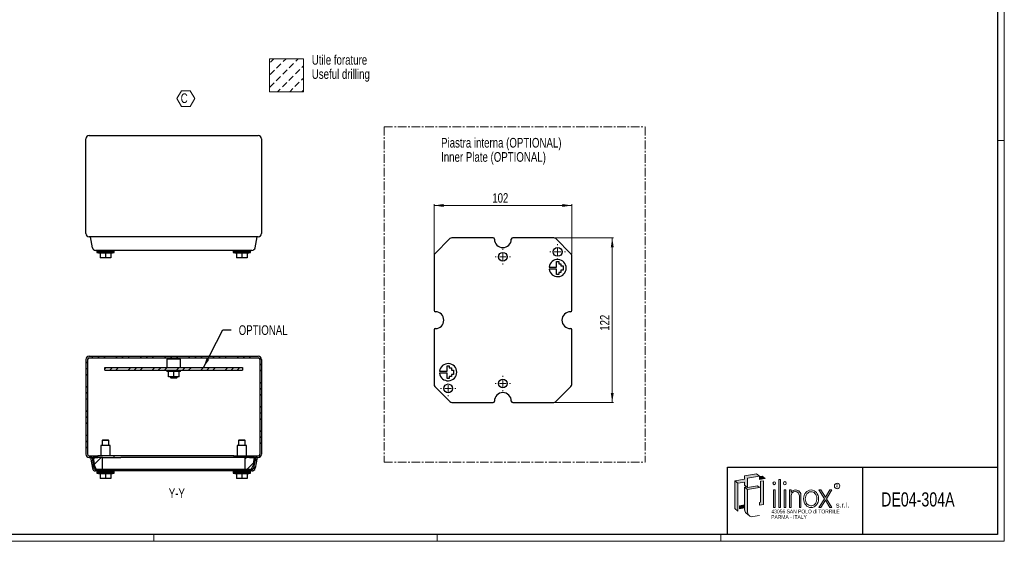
# Model space of a CAD drawing. Header units: millimetres. Extents: x 0 to 1189, y 0 to 841.
# Tile 2 of 3: x 460 to 1189, y 0 to 387. Entities that reach past the tile are written whole.
import ezdxf
from ezdxf.enums import TextEntityAlignment as Align

# ---------------------------------------------------------------- set-up
doc = ezdxf.new("R2010")
doc.units = ezdxf.units.MM
doc.linetypes.add('CENTER', pattern=[10.159999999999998, 6.35, -1.27, 1.27, -1.27])
doc.styles.add('SLDTEXTSTYLE0', font='TXT', dxfattribs={"width": 0.75})
doc.styles.add('SLDTEXTSTYLE1', font='TXT', dxfattribs={"width": 0.6328001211})
doc.styles.add('SLDTEXTSTYLE2', font='TXT', dxfattribs={"width": 0.8214676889})
doc.styles.add('SLDTEXTSTYLE3', font='TXT', dxfattribs={"width": 0.7720111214})
doc.styles.add('SLDTEXTSTYLE4', font='TXT', dxfattribs={"width": 0.7700328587})
doc.dimstyles.new('SLDDIMSTYLE1', dxfattribs={"dimtxt": 7.0555555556, "dimasz": 7.0555555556, "dimexe": 0, "dimexo": 0.0625, "dimgap": 1.7638888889, "dimtad": 1, "dimrnd": 1e-09, "dimzin": 12, "dimdsep": 46, "dimtxsty": 'SLDTEXTSTYLE0', "dimsah": 1, "dimcen": 0.09, "dimadec": 0, "dimazin": 3, "dimtfac": 1, "dimtofl": 0, "dimtmove": 0, "dimatfit": 3, "dimfxl": 1, "dimfrac": 2, "dimtolj": 1, "dimtzin": 12, "dimarcsym": 0})
doc.dimstyles.new('SLDDIMSTYLE5', dxfattribs={"dimtxt": 0.18, "dimasz": 7.0555555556, "dimexe": 0, "dimexo": 0.0625, "dimgap": 0, "dimtad": 0, "dimtih": 1, "dimtoh": 1, "dimdec": 0, "dimrnd": 1e-09, "dimzin": 0, "dimdsep": 46, "dimtxsty": 'Standard', "dimsah": 1, "dimcen": 0.09, "dimadec": 0, "dimazin": 0, "dimtfac": 7.0555555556, "dimtdec": 0, "dimtofl": 0, "dimtmove": 0, "dimatfit": 3, "dimfxl": 1, "dimfrac": 2, "dimtolj": 1, "dimtzin": 0, "dimarcsym": 0})
pattern_1 = [(45.00000209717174, (0, 0), (-8.980256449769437, 8.980255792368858), []), (45.00000209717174, (4.490128, 0), (-8.980256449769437, 8.980255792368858), []), (45.00000209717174, (8.980256, 0), (-8.980256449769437, 8.980255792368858), [])]

# ---------------------------------------------------------------- blocks, each defined once
blk = doc.blocks.new('SW_NOTE_0')
at = {"color": 0, "linetype": 'Continuous', "lineweight": 18, "char_height": 7.14375, "attachment_point": 1, "style": 'SLDTEXTSTYLE0'}
for s, insert in [('Utile forature', (0, 9.208777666)), ('Useful drilling', (0, -1.3162226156))]:
    blk.add_mtext(s, dxfattribs=dict(at, insert=insert))
blk = doc.blocks.new('Blocco9')
at = {"linetype": 'Continuous'}
h = blk.add_hatch(dxfattribs=at)
h.set_pattern_fill('Leghe al nickel e nickel DIN 201', color=8, scale=1.4285714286, style=0, pattern_type=2)
h.set_pattern_definition([(45.00000209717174, (0, 0), (-4.535714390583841, 4.535714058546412), [4.535714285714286, -2.267857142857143])])
h.paths.add_polyline_path([(540.8547145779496, 224.3429567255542), (540.8547145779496, 248.8491863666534), (515.6979922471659, 248.8491863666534), (515.6979922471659, 224.3429567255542)], flags=0)
at = {"color": 7, "linetype": 'Continuous', "lineweight": 18}
for p, q in [((515.6979922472, 248.8491863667), (540.8547145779, 248.8491863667)), ((515.6979922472, 248.8491863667), (515.6979922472, 224.3429567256)), ((540.8547145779, 248.8491863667), (540.8547145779, 224.3429567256)), ((515.6979922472, 224.3429567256), (540.8547145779, 224.3429567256))]:
    blk.add_line(p, q, dxfattribs=at)
blk.add_blockref('SW_NOTE_0', (547.0257784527, 242.3453425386), dxfattribs=at)
blk = doc.blocks.new('SW_NOTE_0_1')
at = {"color": 0, "linetype": 'Continuous', "lineweight": 18, "insert": (0, 3.3960948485), "char_height": 2.6345355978, "attachment_point": 1, "style": 'SLDTEXTSTYLE1'}
blk.add_mtext('R', dxfattribs=at)
blk = doc.blocks.new('SW_NOTE_0_2')
at = {"color": 0, "linetype": 'Continuous', "lineweight": 18, "insert": (0, 4.8726760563), "char_height": 3.78, "attachment_point": 1, "style": 'SLDTEXTSTYLE2'}
blk.add_mtext('s.r.l.', dxfattribs=at)
blk = doc.blocks.new('SW_NOTE_0_4')
at = {"color": 0, "linetype": 'Continuous', "lineweight": 18, "insert": (0, 3.6545070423), "char_height": 2.835, "attachment_point": 1, "style": 'SLDTEXTSTYLE3'}
blk.add_mtext('PARMA - ITALY', dxfattribs=at)
blk = doc.blocks.new('SW_NOTE_0_5')
at = {"color": 0, "linetype": 'Continuous', "lineweight": 18, "insert": (0, 3.6545070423), "char_height": 2.835, "attachment_point": 1, "style": 'SLDTEXTSTYLE4'}
blk.add_mtext('43056 SAN POLO di TORRILE', dxfattribs=at)
blk = doc.blocks.new('ILINOX_1')
at = {"linetype": 'Continuous'}
for points in [[(12.56238813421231, 42.93049448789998), (17.68767981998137, 43.83422169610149), (17.68767981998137, 41.49485084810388), (19.06997814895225, 40.33496483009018), (19.83815426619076, 39.69038853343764), (19.83815426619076, 46.70850107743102), (28.59271034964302, 48.25216551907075), (26.44223590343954, 50.05662783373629), (17.68767981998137, 48.51296339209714), (17.68767981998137, 46.01787067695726), (10.41191368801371, 44.73495680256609)], [(10.41191368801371, 24.14849334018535), (12.5623881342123, 22.3440310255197), (12.56238813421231, 42.93049448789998), (10.41191368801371, 44.73495680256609)], [(28.59271034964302, 45.75707280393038), (32.83609695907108, 46.5052963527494), (30.68562251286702, 48.30975866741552), (28.59271034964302, 47.9407217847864)], [(31.64678478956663, 27.09661558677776), (31.64678478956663, 44.83252775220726), (29.49631034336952, 44.47994683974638), (29.49631034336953, 28.9010779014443), (28.59271034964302, 28.77953397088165), (28.59271034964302, 26.595884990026)], [(42.91513113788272, 24.96253889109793), (44.13251886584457, 24.96253889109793), (44.13251886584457, 45.730596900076), (42.91513113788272, 45.730596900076)], [(19.83815426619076, 39.69038853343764), (19.06997814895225, 40.33496483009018), (17.68767981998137, 40.09122833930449), (19.83815426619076, 38.28676602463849), (28.59271034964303, 39.83043046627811), (27.21041202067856, 40.99031648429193)], [(38.97076181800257, 24.96253889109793), (40.18814954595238, 24.96253889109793), (40.18814954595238, 37.95874071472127), (38.97076181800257, 37.95874071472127)], [(46.85950045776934, 24.96253889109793), (48.07688818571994, 24.96253889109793), (48.07688818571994, 37.95874071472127), (46.85950045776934, 37.95874071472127)], [(76.77883987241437, 31.47582477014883), (72.70793607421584, 24.96253889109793), (74.17893974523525, 24.96253889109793), (77.51434170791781, 30.29905077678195), (80.84974367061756, 24.96253889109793), (82.32074734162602, 24.96253889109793), (78.24984354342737, 31.47582477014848), (82.30176566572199, 37.95874071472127), (80.83076199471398, 37.95874071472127), (77.5143417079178, 32.65259876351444), (74.19792142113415, 37.95874071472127), (72.72691775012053, 37.95874071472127)], [(13.96601064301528, 24.01680319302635), (17.68767981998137, 24.67303388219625), (17.68767981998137, 26.85668286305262), (13.96601064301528, 26.20045217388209)]]:
    blk.add_hatch(color=7, dxfattribs=at).paths.add_polyline_path(points, flags=0)
h = blk.add_hatch(color=7, dxfattribs=at)
edge = h.paths.add_edge_path(flags=0)
edge.add_arc((23.11327345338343, 21.44942304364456), 3.275119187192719, 180, 229.9999999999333, ccw=False)
edge.add_line((19.83815426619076, 21.44942304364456), (19.83815426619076, 38.28676602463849))
edge.add_line((19.83815426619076, 38.28676602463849), (17.68767981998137, 40.09122833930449))
edge.add_line((17.68767981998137, 40.09122833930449), (17.68767981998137, 26.85668286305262))
edge.add_line((17.68767981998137, 26.85668286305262), (17.68767981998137, 24.67303388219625))
edge.add_line((17.68767981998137, 24.67303388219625), (17.68767981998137, 23.2538853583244))
edge.add_arc((20.96279900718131, 23.2538853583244), 3.275119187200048, 180, 230.000000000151)
edge.add_line((18.85759297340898, 20.74499850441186), (21.0080674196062, 18.94053618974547))
h = blk.add_hatch(color=7, dxfattribs=at)
edge = h.paths.add_edge_path(flags=0)
edge.add_arc((55.41255143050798, 33.95314528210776), 4.005804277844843, 356.7216528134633, 449.8209872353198)
edge.add_arc((55.41139036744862, 33.58153046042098), 4.377420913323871, 89.82098723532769, 140.7560060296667)
edge.add_line((52.02125750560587, 36.35079264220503), (52.02125750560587, 37.95874071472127))
edge.add_line((52.02125750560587, 37.95874071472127), (50.80386977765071, 37.95874071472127))
edge.add_line((50.80386977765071, 37.95874071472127), (50.80386977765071, 24.96253889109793))
edge.add_line((50.80386977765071, 24.96253889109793), (52.02125750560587, 24.96253889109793))
edge.add_line((52.02125750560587, 24.96253889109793), (52.02125750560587, 33.72407548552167))
edge.add_arc((55.10783500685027, 33.65397965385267), 3.087373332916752, 1.3009571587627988, 178.6990428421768, ccw=False)
edge.add_line((58.19441250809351, 33.72407548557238), (58.19441250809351, 24.96253889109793))
edge.add_line((58.19441250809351, 24.96253889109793), (59.41180020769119, 24.96253889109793))
edge.add_line((59.41180020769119, 24.96253889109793), (59.41180020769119, 33.72406640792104))
at = {"color": 7, "linetype": 'Continuous', "lineweight": 25}
for p, q in [((5.0034791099, 4.9186188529), (5.0034791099, 54.9186188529)), ((5.0034791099, 54.9186188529), (205.0034791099, 54.9186188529)), ((105.0034791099, 54.9186188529), (105.0034791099, 4.9186188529))]:
    blk.add_line(p, q, dxfattribs=at)
at = {"color": 7, "linetype": 'Continuous', "lineweight": 18}
for p, q in [((5.0034791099, 54.9186188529), (5.0034791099, 4.9186188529)), ((17.68767982, 46.017870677), (10.411913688, 44.7349568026)), ((12.5623881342, 42.9304944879), (10.411913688, 44.7349568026)), ((10.411913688, 44.7349568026), (10.411913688, 24.1484933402)), ((12.5623881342, 42.9304944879), (17.68767982, 43.8342216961)), ((26.4422359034, 50.0566278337), (17.68767982, 48.5129633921)), ((17.68767982, 48.5129633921), (17.68767982, 46.017870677)), ((17.68767982, 43.8342216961), (17.68767982, 41.4948508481)), ((19.8381542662, 46.7085010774), (28.5927103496, 48.2521655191)), ((19.8381542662, 39.6903885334), (19.8381542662, 46.7085010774)), ((28.5927103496, 48.2521655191), (26.4422359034, 50.0566278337)), ((30.6856225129, 48.3097586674), (28.5927103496, 47.9407217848)), ((28.5927103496, 47.9407217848), (28.5927103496, 45.7570728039)), ((32.8360969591, 46.5052963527), (28.5927103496, 45.7570728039)), ((31.6467847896, 44.8325277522), (29.4963103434, 44.4799468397)), ((29.4963103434, 44.4799468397), (29.4963103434, 28.9010779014)), ((32.8360969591, 46.5052963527), (30.6856225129, 48.3097586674)), ((31.6467847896, 44.8325277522), (31.6467847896, 27.0966155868)), ((44.1325188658, 45.7305969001), (42.9151311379, 45.7305969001)), ((42.9151311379, 45.7305969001), (42.9151311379, 24.9625388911)), ((44.1325188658, 24.9625388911), (44.1325188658, 45.7305969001)), ((12.5623881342, 22.3440310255), (12.5623881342, 42.9304944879)), ((19.8381542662, 39.6903885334), (17.68767982, 41.4948508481)), ((19.069978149, 40.3349648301), (17.68767982, 40.0912283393)), ((19.8381542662, 38.2867660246), (17.68767982, 40.0912283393)), ((17.68767982, 23.2538853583), (17.68767982, 40.0912283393)), ((27.2104120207, 40.9903164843), (19.8381542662, 39.6903885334)), ((28.5927103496, 39.8304304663), (19.8381542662, 38.2867660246)), ((19.8381542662, 21.4494230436), (19.8381542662, 38.2867660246)), ((28.5927103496, 39.8304304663), (27.2104120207, 40.9903164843)), ((40.188149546, 37.9587407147), (38.970761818, 37.9587407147)), ((38.970761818, 24.9625388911), (38.970761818, 37.9587407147)), ((40.188149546, 24.9625388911), (40.188149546, 37.9587407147)), ((48.0768881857, 37.9587407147), (46.8595004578, 37.9587407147)), ((46.8595004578, 24.9625388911), (46.8595004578, 37.9587407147)), ((48.0768881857, 24.9625388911), (48.0768881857, 37.9587407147)), ((50.8038697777, 37.9587407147), (52.0212575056, 37.9587407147)), ((50.8038697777, 24.9625388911), (50.8038697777, 37.9587407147)), ((52.0212575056, 36.3507926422), (52.0212575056, 37.9587407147)), ((72.7269177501, 37.9587407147), (74.1979214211, 37.9587407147)), ((72.7269177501, 37.9587407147), (76.7788398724, 31.4758247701)), ((77.5143417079, 32.6525987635), (74.1979214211, 37.9587407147)), ((80.8307619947, 37.9587407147), (77.5143417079, 32.6525987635)), ((78.2498435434, 31.4758247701), (82.3017656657, 37.9587407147)), ((80.8307619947, 37.9587407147), (82.3017656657, 37.9587407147)), ((52.0212575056, 24.9625388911), (52.0212575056, 33.7240754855)), ((58.1944125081, 33.7240754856), (58.1944125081, 24.9625388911)), ((59.4118002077, 33.7240664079), (59.4118002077, 24.9625388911)), ((72.7079360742, 24.9625388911), (76.7788398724, 31.4758247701)), ((74.1789397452, 24.9625388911), (77.5143417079, 30.2990507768)), ((77.5143417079, 30.2990507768), (80.8497436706, 24.9625388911)), ((78.2498435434, 31.4758247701), (82.3207473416, 24.9625388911)), ((10.411913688, 24.1484933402), (12.5623881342, 22.3440310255)), ((13.966010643, 26.2004521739), (17.68767982, 26.8566828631)), ((13.966010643, 26.2004521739), (13.966010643, 24.016803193)), ((13.966010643, 24.016803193), (17.68767982, 24.6730338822)), ((28.5927103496, 28.7795339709), (29.4963103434, 28.9010779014)), ((28.5927103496, 28.7795339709), (28.5927103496, 26.59588499)), ((28.5927103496, 26.59588499), (31.6467847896, 27.0966155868)), ((38.970761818, 24.9625388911), (40.188149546, 24.9625388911)), ((42.9151311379, 24.9625388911), (44.1325188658, 24.9625388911)), ((46.8595004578, 24.9625388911), (48.0768881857, 24.9625388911)), ((50.8038697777, 24.9625388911), (52.0212575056, 24.9625388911)), ((58.1944125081, 24.9625388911), (59.4118002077, 24.9625388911)), ((72.7079360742, 24.9625388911), (74.1789397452, 24.9625388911)), ((80.8497436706, 24.9625388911), (82.3207473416, 24.9625388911)), ((18.8575929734, 20.7449985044), (21.0080674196, 18.9405361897)), ((28.5927103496, 19.0899524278), (23.6819919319, 18.2240602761))]:
    blk.add_line(p, q, dxfattribs=at)
blk.add_circle((86.1759450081, 40.925645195), 1.986733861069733, dxfattribs=at)
for centre, radius, start, end in [((55.4113903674, 33.5815304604), 4.377420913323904, 89.8209872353, 140.7560060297), ((55.1078350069, 33.6539796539), 3.087373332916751, 1.3009571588, 178.6990428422), ((55.4125514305, 33.9531452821), 4.005804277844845, 356.7216528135, 89.8209872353), ((20.9627990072, 23.2538853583), 3.275119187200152, 180, 230.0000000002), ((23.1132734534, 21.4494230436), 3.275119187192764, 180, 279.9999999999)]:
    blk.add_arc(centre, radius, start, end, dxfattribs=at)
for centre, major_axis, ratio in [((39.579455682, 42.9454298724), (0, 1.109731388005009), 0.8176290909), ((47.4681943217, 42.9454298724), (0, 1.233034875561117), 0.8176290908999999), ((66.9054482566, 31.4606398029), (0, 6.498100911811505), 0.8532216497)]:
    blk.add_ellipse(centre, major_axis=major_axis, ratio=ratio, dxfattribs=at)
at = {"color": 7, "linetype": 'Continuous', "lineweight": 0}
for points, knots in [([(66.90544825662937, 36.71134071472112), (66.51653749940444, 36.71134071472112), (66.1274217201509, 36.64622045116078), (65.255528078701, 36.34594498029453), (64.77941694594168, 36.06418698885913), (63.92732585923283, 35.29277647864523), (63.55256352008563, 34.80285215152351), (62.9741960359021, 33.67504274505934), (62.77133090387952, 33.03786908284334), (62.57811426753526, 31.71293355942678), (62.5879379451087, 31.02601168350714), (62.8185006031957, 29.71066903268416), (63.03902612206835, 29.0830880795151), (63.64732569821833, 27.98180101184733), (64.0342956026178, 27.50876645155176), (64.90400368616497, 26.77432485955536), (65.3855503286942, 26.51250535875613), (66.37755019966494, 26.21258249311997), (66.8884643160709, 26.17319874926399), (67.39236045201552, 26.24407751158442)], [0, 0, 0, 0, 0.2858004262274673, 0.2858004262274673, 0.65770496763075, 0.65770496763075, 1.029609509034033, 1.029609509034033, 1.401514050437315, 1.401514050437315, 1.773418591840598, 1.773418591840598, 2.145323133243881, 2.145323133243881, 2.517227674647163, 2.517227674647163, 2.889132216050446, 2.889132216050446, 3.261036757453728, 3.261036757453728, 3.261036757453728, 3.261036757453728]), ([(67.39236045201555, 26.24407751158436), (67.9093532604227, 26.31679847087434), (68.42025569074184, 26.50645209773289), (69.36913885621, 27.11547107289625), (69.80609686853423, 27.53588705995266), (70.52723115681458, 28.56368245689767), (70.81025083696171, 29.17053129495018), (71.16357604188, 30.47840188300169), (71.23348646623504, 31.17847741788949), (71.14523844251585, 32.55623076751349), (70.98716542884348, 33.23295482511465), (70.47593060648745, 34.45303970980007), (70.1234333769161, 34.99551339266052), (69.29426930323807, 35.86997781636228), (68.81897500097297, 36.20194556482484), (67.86167798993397, 36.61296792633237), (67.38329073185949, 36.7113407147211), (66.9054482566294, 36.71134071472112)], [3.261036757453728, 3.261036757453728, 3.261036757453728, 3.261036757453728, 3.642607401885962, 3.642607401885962, 4.024178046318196, 4.024178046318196, 4.405748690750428, 4.405748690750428, 4.787319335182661, 4.787319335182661, 5.168889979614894, 5.168889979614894, 5.550460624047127, 5.550460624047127, 5.93203126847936, 5.93203126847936, 6.283185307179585, 6.283185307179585, 6.283185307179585, 6.283185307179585])]:
    blk.add_open_spline(points, degree=3, knots=knots, dxfattribs=at)
at = {"color": 7, "linetype": 'Continuous', "lineweight": 18}
for name, p in [('SW_NOTE_0_1', (85.1119381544, 38.8364042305)), ('SW_NOTE_0_5', (37.5766296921, 19.794521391)), ('SW_NOTE_0_2', (85.3443093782, 23.8417130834)), ('SW_NOTE_0_4', (37.3214796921, 15.7097121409))]:
    blk.add_blockref(name, p, dxfattribs=at)
at = {"color": 7, "linetype": 'Continuous', "lineweight": 18, "style": 'SLDTEXTSTYLE0', "width": 0.75}
for tag, p in [('AUTOATTR0_0', (135.6805622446, 29.3574552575)), ('AUTOATTR0_1', (138.0576476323, 15.7803721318))]:
    blk.add_attdef(tag, text='', height=10.5, dxfattribs=at).set_placement(p, align=Align.BOTTOM_LEFT)
blk = doc.blocks.new('SW_NOTE_0_6')
at = {"color": 0, "linetype": 'Continuous', "lineweight": 0, "char_height": 7.14375, "attachment_point": 1, "style": 'SLDTEXTSTYLE0'}
for s, insert in [('Piastra interna (OPTIONAL)', (0, 9.208777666)), ('Inner Plate (OPTIONAL)', (0, -1.3162226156))]:
    blk.add_mtext(s, dxfattribs=dict(at, insert=insert))
blk = doc.blocks.new('SW_NOTE_0_7')
at = {"color": 0, "linetype": 'Continuous', "lineweight": 18}
for p, q in [((-2.8106369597, 5.3242803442), (0.4949277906, 11.0496864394)), ((0.4949277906, 11.0496864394), (7.1060572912, 11.0496864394)), ((7.1060572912, 11.0496864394), (10.4116220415, 5.3242803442)), ((0.4949277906, -0.4011257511), (-2.8106369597, 5.3242803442)), ((10.4116220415, 5.3242803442), (7.1060572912, -0.4011257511)), ((7.1060572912, -0.4011257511), (0.4949277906, -0.4011257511))]:
    blk.add_line(p, q, dxfattribs=at)
at = {"color": 0, "linetype": 'Continuous', "lineweight": 18, "insert": (0, 9.208777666), "char_height": 7.14375, "attachment_point": 1, "style": 'SLDTEXTSTYLE0'}
blk.add_mtext('C', dxfattribs=at)
blk = doc.blocks.new('_D_11')
at = {"color": 7, "linetype": 'Continuous', "lineweight": 0}
for p, q in [((766.607273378, 212.651430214), (766.607273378, 249.8542260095)), ((766.607273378, 248.8542260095), (868.607273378, 248.8542260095)), ((868.607273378, 212.651430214), (868.607273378, 249.8542260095))]:
    blk.add_line(p, q, dxfattribs=at)
at = {"color": 7, "linetype": 'Continuous', "lineweight": 18}
for points in [[(766.607273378, 248.8542260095), (773.6628289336, 247.7687559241), (773.6628289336, 249.939696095)], [(868.607273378, 248.8542260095), (861.5517178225, 249.939696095), (861.5517178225, 247.7687559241)]]:
    blk.add_solid(points, dxfattribs=at)
at = {"color": 7, "linetype": 'Continuous', "lineweight": 18, "insert": (809.7873656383, 257.9493145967), "char_height": 7.0555555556, "attachment_point": 1, "style": 'SLDTEXTSTYLE0'}
blk.add_mtext('102', dxfattribs=at)
blk = doc.blocks.new('_D_12')
at = {"color": 7, "linetype": 'Continuous', "lineweight": 0}
for p, q in [((856.4044775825, 224.8542260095), (899.607273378, 224.8542260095)), ((898.607273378, 224.8542260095), (898.607273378, 102.8542260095)), ((856.4044775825, 102.8542260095), (899.607273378, 102.8542260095))]:
    blk.add_line(p, q, dxfattribs=at)
at = {"color": 7, "linetype": 'Continuous', "lineweight": 18}
for points in [[(898.607273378, 224.8542260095), (897.5218032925, 217.798670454), (899.6927434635, 217.798670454)], [(898.607273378, 102.8542260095), (899.6927434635, 109.9097815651), (897.5218032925, 109.9097815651)]]:
    blk.add_solid(points, dxfattribs=at)
at = {"color": 7, "linetype": 'Continuous', "lineweight": 18, "insert": (889.5121847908, 156.0343182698), "char_height": 7.0555555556, "attachment_point": 1, "rotation": 90.00000000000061, "style": 'SLDTEXTSTYLE0'}
blk.add_mtext('122', dxfattribs=at)
blk = doc.blocks.new('SW_CENTERMARKSYMBOL_0')
at = {"color": 0, "linetype": 'Continuous', "lineweight": 18}
for p, q in [((-5, 0), (-5.75, 0)), ((0, 0), (-2.5, 0)), ((0, 5), (0, 5.75)), ((0, 0), (0, 2.5)), ((0, 0), (0, -2.5)), ((0, 0), (2.5, 0)), ((5, 0), (5.75, 0)), ((0, -5), (0, -5.75))]:
    blk.add_line(p, q, dxfattribs=at)
blk = doc.blocks.new('SW_CENTERMARKSYMBOL_1')
at = {"color": 0, "linetype": 'Continuous', "lineweight": 18}
for p, q in [((-5, 0), (-5.75, 0)), ((0, 0), (-2.5, 0)), ((0, 5), (0, 5.75)), ((0, 0), (0, 2.5)), ((0, 0), (0, -2.5)), ((0, 0), (2.5, 0)), ((5, 0), (5.75, 0)), ((0, -5), (0, -5.75))]:
    blk.add_line(p, q, dxfattribs=at)
blk = doc.blocks.new('SW_CENTERMARKSYMBOL_2')
at = {"color": 0, "linetype": 'Continuous', "lineweight": 18}
for p, q in [((-5, 0), (-5.75, 0)), ((0, 0), (-2.5, 0)), ((0, 5), (0, 5.75)), ((0, 0), (0, 2.5)), ((0, 0), (0, -2.5)), ((0, 0), (2.5, 0)), ((5, 0), (5.75, 0)), ((0, -5), (0, -5.75))]:
    blk.add_line(p, q, dxfattribs=at)
blk = doc.blocks.new('SW_CENTERMARKSYMBOL_3')
at = {"color": 0, "linetype": 'Continuous', "lineweight": 18}
for p, q in [((-5, 0), (-5.75, 0)), ((0, 0), (-2.5, 0)), ((0, 5), (0, 5.75)), ((0, 0), (0, 2.5)), ((0, 0), (0, -2.5)), ((0, 0), (2.5, 0)), ((5, 0), (5.75, 0)), ((0, -5), (0, -5.75))]:
    blk.add_line(p, q, dxfattribs=at)

msp = doc.modelspace()

# ---------------------------------------------------------------- hatches: boundary and pattern name
at = {"linetype": 'Continuous', "lineweight": 18}
h = msp.add_hatch(dxfattribs=at)
h.set_pattern_fill('Metalli DIN 128', style=0, pattern_type=2)
h.set_pattern_definition(pattern_1)
edge = h.paths.add_edge_path(flags=0)
edge.add_arc((511.212664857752, 64.44796369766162), 2.4, 179.9999999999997, 270.0000000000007)
edge.add_line((511.212664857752, 62.04796369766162), (517.612664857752, 62.04796369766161))
edge.add_line((517.612664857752, 62.04796369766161), (517.612664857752, 63.24796369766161))
edge.add_line((517.612664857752, 63.24796369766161), (511.212664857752, 63.24796369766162))
edge.add_arc((511.212664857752, 64.44796369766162), 1.2, 180, 270, ccw=False)
edge.add_line((510.012664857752, 64.44796369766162), (510.0126648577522, 134.6479636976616))
edge.add_arc((511.2126648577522, 134.6479636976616), 1.2, 89.99999999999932, 180, ccw=False)
edge.add_line((511.2126648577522, 135.8479636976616), (636.4126648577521, 135.8479636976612))
edge.add_arc((636.4126648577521, 134.6479636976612), 1.2, -7.958078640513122e-13, 89.99999999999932, ccw=False)
edge.add_line((637.6126648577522, 134.6479636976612), (637.612664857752, 64.44796369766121))
edge.add_arc((636.4126648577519, 64.44796369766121), 1.2, 270, 360, ccw=False)
edge.add_line((636.4126648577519, 63.2479636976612), (630.0126648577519, 63.24796369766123))
edge.add_line((630.0126648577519, 63.24796369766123), (630.0126648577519, 62.04796369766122))
edge.add_line((630.0126648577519, 62.04796369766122), (636.4126648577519, 62.0479636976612))
edge.add_arc((636.4126648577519, 64.44796369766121), 2.4, 270.0000000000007, 360.0000000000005)
edge.add_line((638.8126648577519, 64.4479636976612), (638.8126648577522, 134.6479636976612))
edge.add_arc((636.4126648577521, 134.6479636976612), 2.4, 0, 90)
edge.add_line((636.4126648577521, 137.0479636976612), (511.2126648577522, 137.0479636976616))
edge.add_arc((511.2126648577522, 134.6479636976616), 2.4, 90, 180)
edge.add_line((508.8126648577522, 134.6479636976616), (508.8126648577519, 64.44796369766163))
h = msp.add_hatch(dxfattribs=at)
h.set_pattern_fill('Metalli DIN 128', style=0, pattern_type=2)
h.set_pattern_definition(pattern_1)
h.paths.add_polyline_path([(624.8126648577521, 126.8479636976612), (624.8126648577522, 128.8479636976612), (522.8126648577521, 128.8479636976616), (522.8126648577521, 126.8479636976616)], flags=0)
h = msp.add_hatch(dxfattribs=at)
h.set_pattern_fill('Metalli DIN 128', style=0, pattern_type=2)
h.set_pattern_definition(pattern_1)
edge = h.paths.add_edge_path(flags=0)
edge.add_arc((631.7105559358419, 54.44796369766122), 2.4, 270.0000000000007, 350.0000000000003)
edge.add_line((634.074094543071, 54.03120807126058), (635.4876648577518, 62.0479636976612))
edge.add_line((635.4876648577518, 62.0479636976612), (634.2691529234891, 62.0479636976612))
edge.add_line((634.2691529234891, 62.0479636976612), (632.8923252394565, 54.23958588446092))
edge.add_arc((631.7105559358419, 54.44796369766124), 1.2, 270, 349.9999999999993, ccw=False)
edge.add_line((631.7105559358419, 53.24796369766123), (515.914773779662, 53.24796369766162))
edge.add_arc((515.914773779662, 54.44796369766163), 1.2, 190.0000000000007, 270, ccw=False)
edge.add_line((514.7330044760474, 54.23958588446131), (513.3561767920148, 62.04796369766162))
edge.add_line((513.3561767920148, 62.04796369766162), (512.1376648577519, 62.04796369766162))
edge.add_line((512.1376648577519, 62.04796369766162), (513.5512351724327, 54.03120807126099))
edge.add_arc((515.914773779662, 54.44796369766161), 2.4, 190.0000000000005, 270.0000000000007)
edge.add_line((515.914773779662, 52.04796369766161), (631.7105559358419, 52.04796369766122))
h = msp.add_hatch(dxfattribs=at)
h.set_pattern_fill('Metalli DIN 128', style=0, pattern_type=2)
h.set_pattern_definition(pattern_1)
h.paths.add_polyline_path([(514.0126648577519, 62.04796369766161), (514.8237689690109, 57.4479636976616), (514.5092810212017, 57.0479636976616), (516.362664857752, 53.24796369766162), (521.0626648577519, 53.2479636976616), (521.0626648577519, 62.04796369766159)], flags=0)
h = msp.add_hatch(dxfattribs=at)
h.set_pattern_fill('Metalli DIN 128', style=0, pattern_type=2)
h.set_pattern_definition(pattern_1)
h.paths.add_polyline_path([(632.801560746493, 57.44796369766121), (633.612664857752, 62.04796369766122), (626.5626648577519, 62.04796369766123), (626.5626648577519, 53.24796369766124), (631.2626648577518, 53.24796369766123), (633.1160486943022, 57.04796369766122)], flags=0)

# ---------------------------------------------------------------- linework, layer by layer
at = {"color": 7, "linetype": 'Continuous', "lineweight": 18}
for p, q in [((1189.0034791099, -0.0813811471), (1189.0034791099, 840.9186188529)), ((1184.0034791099, 296.9186188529), (1189.0034791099, 296.9186188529)), ((1184.0034791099, 4.9186188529), (5.0034791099, 4.9186188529)), ((559.0034791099, 4.9186188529), (559.0034791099, -0.0813811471)), ((769.0034791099, 4.9186188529), (769.0034791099, -0.0813811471)), ((979.0034791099, 4.9186188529), (979.0034791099, -0.0813811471)), ((0.0034791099, -0.0813811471), (1189.0034791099, -0.0813811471)), ((1189.0034791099, -0.0813811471), (979.0034791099, -0.0813811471))]:
    msp.add_line(p, q, dxfattribs=at)
at = {"color": 7, "linetype": 'Continuous', "lineweight": 25}
for p, q in [((1184.0034791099, 835.9186188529), (1184.0034791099, 4.9186188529)), ((511.2126648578, 300.5929368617), (636.4126648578, 300.5929368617)), ((508.8126648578, 227.9929368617), (508.8126648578, 298.1929368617)), ((638.8126648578, 298.1929368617), (638.8126648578, 227.9929368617)), ((636.4126648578, 225.5929368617), (511.2126648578, 225.5929368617)), ((513.5512351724, 217.5761812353), (512.1376648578, 225.5929368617)), ((634.0740945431, 217.5761812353), (635.4876648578, 225.5929368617)), ((778.3958556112, 224.2684395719), (767.1930598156, 213.0656437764)), ((810.357273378, 224.8542260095), (779.8100691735, 224.8542260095)), ((855.4044775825, 224.8542260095), (824.857273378, 224.8542260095)), ((868.0214869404, 213.0656437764), (856.8186911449, 224.2684395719)), ((516.8876648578, 215.5929368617), (516.8876648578, 214.9929368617)), ((529.7376648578, 214.9929368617), (516.8876648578, 214.9929368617)), ((516.8876648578, 213.9929368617), (519.3126648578, 213.3883164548)), ((529.7376648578, 213.9929368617), (516.8876648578, 213.9929368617)), ((516.9126648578, 214.9929368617), (516.9126648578, 213.9929368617)), ((519.3126648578, 213.5426011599), (519.3126648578, 209.9929368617)), ((627.8540945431, 215.5929368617), (519.7712351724, 215.5929368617)), ((523.3126648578, 213.5426011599), (523.3126648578, 209.9929368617)), ((527.3126648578, 213.3883164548), (529.7376648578, 213.9929368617)), ((527.3126648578, 213.5426011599), (527.3126648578, 209.9929368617)), ((529.7126648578, 213.9929368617), (529.7126648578, 214.9929368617)), ((529.7376648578, 214.9929368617), (529.7376648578, 215.5929368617)), ((617.8876648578, 215.5929368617), (617.8876648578, 214.9929368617)), ((630.7376648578, 214.9929368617), (617.8876648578, 214.9929368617)), ((617.8876648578, 213.9929368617), (620.3126648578, 213.3883164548)), ((630.7376648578, 213.9929368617), (617.8876648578, 213.9929368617)), ((617.9126648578, 214.9929368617), (617.9126648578, 213.9929368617)), ((620.3126648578, 213.5426011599), (620.3126648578, 209.9929368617)), ((624.3126648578, 213.5426011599), (624.3126648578, 209.9929368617)), ((628.3126648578, 213.3883164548), (630.7376648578, 213.9929368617)), ((628.3126648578, 213.5426011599), (628.3126648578, 209.9929368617)), ((630.7126648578, 213.9929368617), (630.7126648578, 214.9929368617)), ((630.7376648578, 214.9929368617), (630.7376648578, 215.5929368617)), ((766.607273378, 211.651430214), (766.607273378, 171.1042260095)), ((868.607273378, 171.1042260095), (868.607273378, 211.651430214)), ((523.3126648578, 209.9929368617), (519.3126648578, 209.9929368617)), ((527.3126648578, 209.9929368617), (523.3126648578, 209.9929368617)), ((624.3126648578, 209.9929368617), (620.3126648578, 209.9929368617)), ((628.3126648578, 209.9929368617), (624.3126648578, 209.9929368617)), ((857.3774483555, 203.224400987), (857.3774483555, 207.224400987)), ((857.3774483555, 207.224400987), (858.9774483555, 207.224400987)), ((858.9774483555, 207.224400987), (858.9774483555, 205.624400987)), ((858.9774483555, 205.624400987), (860.5774483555, 205.624400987)), ((860.5774483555, 205.624400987), (860.5774483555, 204.024400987)), ((851.8780436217, 203.224400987), (857.3774483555, 203.224400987)), ((857.3774483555, 201.624400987), (851.8780436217, 201.624400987)), ((857.3774483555, 197.624400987), (857.3774483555, 201.624400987)), ((858.9774483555, 197.624400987), (857.3774483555, 197.624400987)), ((860.5774483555, 199.224400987), (858.9774483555, 199.224400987)), ((858.9774483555, 199.224400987), (858.9774483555, 197.624400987)), ((860.5774483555, 204.024400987), (862.1774483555, 204.024400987)), ((862.1774483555, 200.824400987), (860.5774483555, 200.824400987)), ((860.5774483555, 200.824400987), (860.5774483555, 199.224400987)), ((862.1774483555, 204.024400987), (862.1774483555, 200.824400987)), ((766.607273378, 156.6042260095), (766.607273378, 116.057021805)), ((868.607273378, 116.057021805), (868.607273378, 156.6042260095)), ((508.8126648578, 134.6479636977), (508.8126648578, 64.4479636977)), ((510.0126648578, 134.6479636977), (510.0126648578, 64.4479636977)), ((511.2126648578, 137.0479636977), (636.4126648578, 137.0479636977)), ((511.2126648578, 135.8479636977), (636.4126648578, 135.8479636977)), ((568.8126648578, 134.8479636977), (568.8126648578, 128.8479636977)), ((578.8126648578, 134.8479636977), (568.8126648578, 134.8479636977)), ((570.8126648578, 135.8479636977), (570.8126648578, 134.8479636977)), ((576.8126648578, 134.8479636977), (576.8126648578, 135.8479636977)), ((578.8126648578, 128.8479636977), (578.8126648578, 134.8479636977)), ((637.6126648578, 134.6479636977), (637.6126648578, 64.4479636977)), ((638.8126648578, 134.6479636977), (638.8126648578, 64.4479636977)), ((522.8126648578, 126.8479636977), (522.8126648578, 128.8479636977)), ((522.8126648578, 128.8479636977), (624.8126648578, 128.8479636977)), ((522.8126648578, 126.8479636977), (624.8126648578, 126.8479636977)), ((568.8126648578, 126.8479636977), (568.8126648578, 125.8479636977)), ((578.8126648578, 125.8479636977), (568.8126648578, 125.8479636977)), ((569.8126648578, 121.8479636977), (569.8126648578, 125.8479636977)), ((573.8126648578, 121.8479636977), (573.8126648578, 125.8479636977)), ((577.8126648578, 121.8479636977), (577.8126648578, 125.8479636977)), ((578.8126648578, 125.8479636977), (578.8126648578, 126.8479636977)), ((624.8126648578, 128.8479636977), (624.8126648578, 126.8479636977)), ((770.7376936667, 126.084051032), (776.2370984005, 126.084051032)), ((776.2370984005, 124.484051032), (770.7376936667, 124.484051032)), ((776.2370984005, 126.084051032), (776.2370984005, 130.084051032)), ((776.2370984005, 130.084051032), (777.8370984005, 130.084051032)), ((776.2370984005, 120.484051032), (776.2370984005, 124.484051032)), ((777.8370984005, 130.084051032), (777.8370984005, 128.484051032)), ((777.8370984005, 128.484051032), (779.4370984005, 128.484051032)), ((779.4370984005, 128.484051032), (779.4370984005, 126.884051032)), ((779.4370984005, 126.884051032), (781.0370984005, 126.884051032)), ((781.0370984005, 126.884051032), (781.0370984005, 123.684051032)), ((573.8126648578, 121.8479636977), (569.8126648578, 121.8479636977)), ((571.3126648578, 121.8479636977), (571.3126648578, 121.3479636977)), ((571.3126648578, 121.3479636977), (571.8126648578, 120.8479636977)), ((571.3126648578, 121.3479636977), (576.3126648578, 121.3479636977)), ((575.8126648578, 120.8479636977), (571.8126648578, 120.8479636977)), ((577.8126648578, 121.8479636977), (573.8126648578, 121.8479636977)), ((575.8126648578, 120.8479636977), (576.3126648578, 121.3479636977)), ((576.3126648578, 121.3479636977), (576.3126648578, 121.8479636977)), ((777.8370984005, 120.484051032), (776.2370984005, 120.484051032)), ((779.4370984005, 122.084051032), (777.8370984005, 122.084051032)), ((777.8370984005, 122.084051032), (777.8370984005, 120.484051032)), ((781.0370984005, 123.684051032), (779.4370984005, 123.684051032)), ((779.4370984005, 123.684051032), (779.4370984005, 122.084051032)), ((767.1930598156, 114.6428082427), (778.3958556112, 103.4400124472)), ((856.8186911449, 103.4400124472), (868.0214869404, 114.6428082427)), ((779.8100691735, 102.8542260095), (810.357273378, 102.8542260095)), ((824.857273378, 102.8542260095), (855.4044775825, 102.8542260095)), ((521.3126648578, 75.0479636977), (520.8126648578, 74.5479636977)), ((520.8126648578, 74.5479636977), (520.8126648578, 70.8679636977)), ((525.8126648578, 74.5479636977), (520.8126648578, 74.5479636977)), ((521.3126648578, 75.0479636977), (525.3126648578, 75.0479636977)), ((525.8126648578, 74.5479636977), (525.3126648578, 75.0479636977)), ((525.8126648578, 70.8679636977), (525.8126648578, 74.5479636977)), ((622.3126648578, 75.0479636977), (621.8126648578, 74.5479636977)), ((621.8126648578, 74.5479636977), (621.8126648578, 70.8679636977)), ((626.8126648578, 74.5479636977), (621.8126648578, 74.5479636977)), ((622.3126648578, 75.0479636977), (626.3126648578, 75.0479636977)), ((626.8126648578, 74.5479636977), (626.3126648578, 75.0479636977)), ((626.8126648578, 70.8679636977), (626.8126648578, 74.5479636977)), ((519.8126648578, 70.8679636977), (519.8126648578, 63.2479636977)), ((526.8126648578, 70.8679636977), (519.8126648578, 70.8679636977)), ((526.8126648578, 63.2479636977), (526.8126648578, 70.8679636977)), ((620.8126648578, 70.8679636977), (620.8126648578, 63.2479636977)), ((627.8126648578, 70.8679636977), (620.8126648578, 70.8679636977)), ((627.8126648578, 63.2479636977), (627.8126648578, 70.8679636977)), ((511.2126648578, 63.2479636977), (517.6126648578, 63.2479636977)), ((511.2126648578, 62.0479636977), (517.6126648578, 62.0479636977)), ((512.1376648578, 62.0479636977), (513.5512351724, 54.0312080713)), ((513.356176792, 62.0479636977), (512.1376648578, 62.0479636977)), ((513.356176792, 62.0479636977), (514.733004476, 54.2395858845)), ((521.0626648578, 62.0479636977), (514.0126648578, 62.0479636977)), ((514.0126648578, 62.0479636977), (514.823768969, 57.4479636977)), ((517.6126648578, 62.0479636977), (517.6126648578, 63.2479636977)), ((523.4126648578, 63.2479636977), (517.6126648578, 63.2479636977)), ((521.0626648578, 53.2479636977), (521.0626648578, 62.0479636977)), ((521.0626648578, 62.0479636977), (534.6626648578, 62.0479636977)), ((529.4126648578, 63.2479636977), (523.4126648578, 63.2479636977)), ((529.4126648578, 63.2479636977), (529.4126648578, 62.0479636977)), ((618.2126648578, 63.2479636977), (529.4126648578, 63.2479636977)), ((612.9626648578, 62.0479636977), (534.6626648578, 62.0479636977)), ((626.5626648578, 62.0479636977), (612.9626648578, 62.0479636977)), ((618.2126648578, 63.2479636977), (618.2126648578, 62.0479636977)), ((618.2126648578, 63.2479636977), (624.2126648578, 63.2479636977)), ((624.2126648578, 63.2479636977), (630.0126648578, 63.2479636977)), ((626.5626648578, 62.0479636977), (626.5626648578, 53.2479636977)), ((633.6126648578, 62.0479636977), (626.5626648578, 62.0479636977)), ((630.0126648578, 62.0479636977), (630.0126648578, 63.2479636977)), ((630.0126648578, 63.2479636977), (636.4126648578, 63.2479636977)), ((630.0126648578, 62.0479636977), (636.4126648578, 62.0479636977)), ((632.8015607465, 57.4479636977), (633.6126648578, 62.0479636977)), ((634.2691529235, 62.0479636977), (632.8923252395, 54.2395858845)), ((635.4876648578, 62.0479636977), (634.0740945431, 54.0312080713)), ((635.4876648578, 62.0479636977), (634.2691529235, 62.0479636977)), ((514.823768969, 57.4479636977), (514.5092810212, 57.0479636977)), ((514.5092810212, 57.0479636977), (516.3626648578, 53.2479636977)), ((631.7105559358, 53.2479636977), (515.9147737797, 53.2479636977)), ((631.7105559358, 52.0479636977), (515.9147737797, 52.0479636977)), ((516.3626648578, 53.2479636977), (521.0626648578, 53.2479636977)), ((516.8876648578, 52.0479636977), (516.8876648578, 51.4479636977)), ((529.7376648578, 51.4479636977), (516.8876648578, 51.4479636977)), ((516.9126648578, 51.4479636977), (516.9126648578, 50.4479636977)), ((529.7126648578, 50.4479636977), (529.7126648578, 51.4479636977)), ((529.7376648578, 51.4479636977), (529.7376648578, 52.0479636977)), ((617.8876648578, 52.0479636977), (617.8876648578, 51.4479636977)), ((630.7376648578, 51.4479636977), (617.8876648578, 51.4479636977)), ((617.9126648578, 51.4479636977), (617.9126648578, 50.4479636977)), ((626.5626648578, 53.2479636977), (631.2626648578, 53.2479636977)), ((630.7126648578, 50.4479636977), (630.7126648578, 51.4479636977)), ((630.7376648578, 51.4479636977), (630.7376648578, 52.0479636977)), ((631.2626648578, 53.2479636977), (633.1160486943, 57.0479636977)), ((633.1160486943, 57.0479636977), (632.8015607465, 57.4479636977)), ((516.8876648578, 50.4479636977), (519.3126648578, 49.8433432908)), ((529.7376648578, 50.4479636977), (516.8876648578, 50.4479636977)), ((519.3126648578, 49.9976279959), (519.3126648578, 46.4479636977)), ((523.3126648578, 46.4479636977), (519.3126648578, 46.4479636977)), ((523.3126648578, 49.9976279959), (523.3126648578, 46.4479636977)), ((527.3126648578, 46.4479636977), (523.3126648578, 46.4479636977)), ((527.3126648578, 49.8433432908), (529.7376648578, 50.4479636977)), ((527.3126648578, 49.9976279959), (527.3126648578, 46.4479636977)), ((617.8876648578, 50.4479636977), (620.3126648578, 49.8433432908)), ((630.7376648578, 50.4479636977), (617.8876648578, 50.4479636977)), ((620.3126648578, 49.9976279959), (620.3126648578, 46.4479636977)), ((624.3126648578, 46.4479636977), (620.3126648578, 46.4479636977)), ((624.3126648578, 49.9976279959), (624.3126648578, 46.4479636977)), ((628.3126648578, 46.4479636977), (624.3126648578, 46.4479636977)), ((628.3126648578, 49.8433432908), (630.7376648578, 50.4479636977)), ((628.3126648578, 49.9976279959), (628.3126648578, 46.4479636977)), ((1184.0034791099, 4.9186188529), (5.0034791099, 4.9186188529))]:
    msp.add_line(p, q, dxfattribs=at)
at = {"color": 7, "linetype": 'CENTER', "lineweight": 18}
for p, q in [((729.593484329, 307.1524132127), (922.9338232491, 307.1524132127)), ((729.593484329, 307.1524132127), (729.593484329, 58.6829013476)), ((922.9338232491, 307.1524132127), (922.9338232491, 58.6829013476)), ((729.593484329, 58.6829013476), (922.9338232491, 58.6829013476))]:
    msp.add_line(p, q, dxfattribs=at)
at = {"color": 7, "linetype": 'Continuous', "lineweight": 25}
for centre, radius in [((817.607273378, 210.8542260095), 3.249999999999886), ((858.1774483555, 214.424400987), 3.25), ((817.607273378, 116.8542260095), 3.249999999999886), ((777.0370984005, 113.284051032), 3.25)]:
    msp.add_circle(centre, radius, dxfattribs=at)
for centre, radius, start, end in [((511.2126648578, 298.1929368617), 2.400000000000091, 90, 180), ((636.4126648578, 298.1929368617), 2.400000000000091, 0, 90), ((511.2126648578, 227.9929368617), 2.400000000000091, 180, 270), ((636.4126648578, 227.9929368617), 2.400000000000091, 270, 0), ((779.8100691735, 222.8542260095), 1.999999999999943, 90, 135), ((810.357273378, 223.8542260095), 1, 0, 90), ((817.607273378, 223.8542260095), 6.25, 180, 0), ((824.857273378, 223.8542260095), 1, 90, 180), ((855.4044775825, 222.8542260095), 2.000000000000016, 45, 90), ((515.9147737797, 217.9929368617), 2.400000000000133, 190, 270), ((631.7105559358, 217.9929368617), 2.400000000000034, 270, 349.9999999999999), ((768.607273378, 211.651430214), 2, 135, 180), ((866.607273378, 211.651430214), 2, 0, 45), ((858.1774483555, 202.424400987), 6.349999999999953, 187.2375986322, 172.7624013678), ((767.607273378, 171.1042260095), 1, 180, 269.9999999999), ((767.607273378, 163.8542260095), 6.25, 270.0000000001, 89.9999999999), ((867.6072733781, 163.8542260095), 6.25, 90.00000000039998, 269.9999999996), ((867.607273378, 171.1042260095), 1, 270.0000000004, 0), ((767.607273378, 156.6042260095), 1, 90.0000000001, 180), ((867.607273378, 156.6042260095), 1, 0, 89.99999999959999), ((511.2126648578, 134.6479636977), 2.400000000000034, 90, 180), ((511.2126648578, 134.6479636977), 1.200000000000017, 90, 180), ((636.4126648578, 134.6479636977), 2.400000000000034, 0, 90), ((636.4126648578, 134.6479636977), 1.200000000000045, 0, 90), ((777.0370984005, 125.284051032), 6.349999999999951, 187.2375986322, 172.7624013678), ((768.607273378, 116.057021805), 2, 180, 225), ((817.607273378, 103.8542260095), 6.25, 0, 180), ((866.607273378, 116.057021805), 2.000000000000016, 315, 0), ((779.8100691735, 104.8542260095), 2.000000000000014, 225, 270), ((810.357273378, 103.8542260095), 1, 270, 0), ((824.857273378, 103.8542260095), 1, 180, 270), ((855.4044775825, 104.8542260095), 2, 270, 315), ((511.2126648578, 64.4479636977), 2.399999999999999, 180, 270), ((511.2126648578, 64.4479636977), 1.199999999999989, 180, 270), ((636.4126648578, 64.4479636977), 2.399999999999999, 270, 0), ((636.4126648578, 64.4479636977), 1.200000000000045, 270, 0), ((515.9147737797, 54.4479636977), 2.400000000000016, 190, 270), ((515.9147737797, 54.4479636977), 1.200000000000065, 190, 270), ((631.7105559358, 54.4479636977), 1.200000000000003, 270, 349.9999999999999), ((631.7105559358, 54.4479636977), 2.400000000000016, 270, 349.9999999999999)]:
    msp.add_arc(centre, radius, start, end, dxfattribs=at)
for points in [[(519.7712351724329, 215.5929368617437), (519.5167632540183, 215.5929368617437), (519.2666423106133, 215.5929368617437), (518.774686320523, 215.5929368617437), (518.5302499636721, 215.5929368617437), (518.0644850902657, 215.5929368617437), (517.8434768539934, 215.5929368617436), (517.4251790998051, 215.5929368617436), (517.227129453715, 215.5929368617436), (516.8717617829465, 215.5929368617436), (516.712086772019, 215.5929368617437), (516.42948648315, 215.5929368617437), (516.3092846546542, 215.5929368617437), (516.1155467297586, 215.5929368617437), (516.0408921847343, 215.5929368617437), (515.9401347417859, 215.5929368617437), (515.9147737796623, 215.5929368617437), (515.9147737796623, 215.5929368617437)], [(631.710555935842, 215.5929368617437), (631.710555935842, 215.5929368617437), (631.6851949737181, 215.5929368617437), (631.5844375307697, 215.5929368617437), (631.5097829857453, 215.5929368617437), (631.3160450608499, 215.5929368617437), (631.1958432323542, 215.5929368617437), (630.9132429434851, 215.5929368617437), (630.7535679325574, 215.5929368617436), (630.3982002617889, 215.5929368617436), (630.2001506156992, 215.5929368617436), (629.7818528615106, 215.5929368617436), (629.5608446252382, 215.5929368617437), (629.0950797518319, 215.5929368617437), (628.8506433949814, 215.5929368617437), (628.358687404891, 215.5929368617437), (628.1085664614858, 215.5929368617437), (627.8540945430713, 215.5929368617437)]]:
    msp.add_open_spline(points, degree=3, knots=[0, 0, 0, 0, 0.125, 0.125, 0.25, 0.25, 0.375, 0.375, 0.5, 0.5, 0.625, 0.625, 0.75, 0.75, 0.875, 0.875, 1, 1, 1, 1], dxfattribs=at)
for points in [[(523.3126648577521, 213.5426011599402), (522.6459981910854, 213.4466347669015), (521.3126648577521, 213.3299981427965), (519.9793315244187, 213.4466347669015), (519.3126648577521, 213.5426011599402)], [(527.3126648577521, 213.5426011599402), (526.6459981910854, 213.4466347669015), (525.3126648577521, 213.3299981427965), (523.9793315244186, 213.4466347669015), (523.3126648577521, 213.5426011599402)], [(624.312664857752, 213.5426011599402), (623.6459981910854, 213.4466347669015), (622.312664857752, 213.3299981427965), (620.9793315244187, 213.4466347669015), (620.312664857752, 213.5426011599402)], [(628.3126648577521, 213.5426011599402), (627.6459981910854, 213.4466347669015), (626.3126648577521, 213.3299981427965), (624.9793315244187, 213.4466347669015), (624.312664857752, 213.5426011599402)], [(523.3126648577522, 49.99762799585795), (522.6459981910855, 49.90166160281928), (521.3126648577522, 49.78502497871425), (519.9793315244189, 49.90166160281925), (519.3126648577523, 49.99762799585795)], [(527.3126648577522, 49.99762799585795), (526.6459981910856, 49.90166160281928), (525.3126648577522, 49.78502497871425), (523.9793315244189, 49.90166160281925), (523.3126648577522, 49.99762799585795)], [(624.3126648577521, 49.99762799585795), (623.6459981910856, 49.90166160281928), (622.3126648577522, 49.78502497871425), (620.9793315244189, 49.90166160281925), (620.3126648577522, 49.99762799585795)], [(628.3126648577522, 49.99762799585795), (627.6459981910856, 49.90166160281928), (626.3126648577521, 49.78502497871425), (624.9793315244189, 49.90166160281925), (624.3126648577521, 49.99762799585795)]]:
    msp.add_open_spline(points, degree=3, dxfattribs=at)

# ---------------------------------------------------------------- block references
at = {"color": 7, "linetype": 'Continuous'}
msp.add_blockref('Blocco9', (129.0475531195, 108.809729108), dxfattribs=at)
at = {"color": 7, "linetype": 'Continuous', "lineweight": 18}
for name, p in [('SW_NOTE_0_7', (578.9542666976, 322.711643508)), ('SW_CENTERMARKSYMBOL_2', (858.1774483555, 214.424400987)), ('SW_CENTERMARKSYMBOL_0', (817.607273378, 210.8542260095)), ('SW_CENTERMARKSYMBOL_3', (777.0370984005, 113.284051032)), ('SW_CENTERMARKSYMBOL_1', (817.607273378, 116.8542260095))]:
    msp.add_blockref(name, p, dxfattribs=at)
at = {"color": 7, "linetype": 'Continuous', "lineweight": 0}
msp.add_blockref('SW_NOTE_0_6', (771.8321491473, 289.710782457), dxfattribs=at)
at = {"color": 7, "linetype": 'Continuous'}
ref = msp.add_blockref('ILINOX_1', (979, 0), dxfattribs=at)
ref.add_attrib('AUTOATTR0', 'DE04-304A', dxfattribs={"color": 7, "linetype": 'Continuous', "lineweight": 18, "height": 10.5, "style": 'SLDTEXTSTYLE0', "width": 0.75}).set_placement((1097.7347270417, 22.5707839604), align=Align.BOTTOM_LEFT)

# ---------------------------------------------------------------- texts
at = {"color": 7, "linetype": 'Continuous', "lineweight": 18, "insert": (640.0432598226, 160.0386559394), "char_height": 7.14375, "attachment_point": 2, "style": 'SLDTEXTSTYLE0'}
msp.add_mtext('OPTIONAL', dxfattribs=at)
at = {"color": 7, "linetype": 'Continuous', "lineweight": 0, "insert": (576.088174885, 39.1185970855), "char_height": 7.14375, "attachment_point": 2, "style": 'SLDTEXTSTYLE0'}
msp.add_mtext('Y-Y', dxfattribs=at)

# ---------------------------------------------------------------- dimensions: what is measured, and where the dimension line sits
at = {"color": 7, "linetype": 'Continuous', "lineweight": 18}
dim = msp.add_linear_dim(base=(868.607273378, 248.8542260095), p1=(766.607273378, 211.651430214), p2=(868.607273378, 211.651430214), dimstyle='SLDDIMSTYLE1', dxfattribs=at)
dim.commit()
dim.dimension.update_dxf_attribs({"geometry": '_D_11', "text_midpoint": (817.607273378, 248.8542260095), "dimtype": 160})
dim = msp.add_linear_dim(base=(898.607273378, 102.8542260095), p1=(855.4044775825, 224.8542260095), p2=(855.4044775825, 102.8542260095), angle=90, dimstyle='SLDDIMSTYLE1', dxfattribs=at)
dim.commit()
dim.dimension.update_dxf_attribs({"geometry": '_D_12', "text_midpoint": (898.607273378, 163.8542260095), "dimtype": 160})

# ---------------------------------------------------------------- leaders
msp.add_leader([(595.9191145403, 128.8479636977), (610.1033034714, 156.5509518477), (616.3533034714, 156.5509518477)], dimstyle='SLDDIMSTYLE5', dxfattribs=at)

doc.saveas('drawing.dxf')
